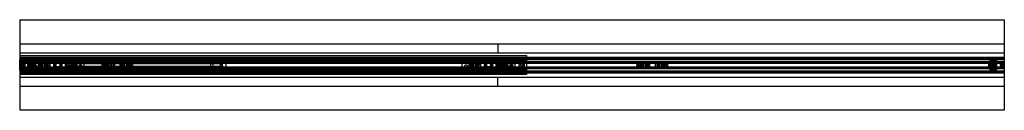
# Model space of a CAD drawing. Header units: millimetres. Extents: x 0 to 2050, y -94 to 94.
import ezdxf

# ---------------------------------------------------------------- set-up
doc = ezdxf.new("R2010")
doc.units = ezdxf.units.MM
doc.header["$LTSCALE"] = 10
doc.linetypes.add('ALLCAD_Strich', pattern=[0.2, 0.15, -0.05])
doc.layers.add('BESCH_KONT_sich_schn_grun_2d', color=10, linetype='Continuous')

msp = doc.modelspace()

# ---------------------------------------------------------------- linework, layer by layer
at = {"layer": 'BESCH_KONT_sich_schn_grun_2d', "linetype": 'ALLCAD_Strich'}
for p, q in [((0, 94), (2050, 94)), ((0, 94), (0, -94)), ((2050, 94), (2050, -94)), ((0, 44), (2050, 44)), ((995, 44), (995, 25)), ((0, 25), (2050, 25)), ((0, 11), (-0.5, 11)), ((-0.5, -11), (-0.5, 11)), ((0, 20), (1055, 20)), ((0, 16.5), (2050, 16.5)), ((0, 14), (2050, 14)), ((0, 12.4), (2050, 12.4)), ((0, 11), (1055, 11)), ((0, 10), (16, 10)), ((0, 10), (0, 10)), ((0, 10), (0, 10)), ((0, 10), (0, 10)), ((0, 10), (0, 10)), ((0, 10), (0, 10)), ((0, 10), (0, 10)), ((0, 10), (0, 10)), ((0, 10), (0, 10)), ((0, 10), (0, 10)), ((0, 10), (16, 10)), ((0, 10), (0, 10)), ((0, 10), (0, 10)), ((0, 10), (0, 10)), ((0, 10), (0, 10)), ((0, 10), (0, 10)), ((0, 10), (0, 10)), ((0, 10), (0, 10)), ((0, 10), (0, 10)), ((0, 10), (0, 10)), ((0, 10), (0, 10)), ((0, 10), (0, 10)), ((0, 10), (0, 10)), ((0, 10), (0, 10)), ((0, 10), (0, 10)), ((0, 10), (0, 10)), ((0, 10), (0, 10)), ((0, 10), (0, 10)), ((0, 10), (0, 10)), ((0, 10), (0, 10)), ((0, 10), (0, 10)), ((0, 10), (0, 10)), ((0, 9), (24, 9)), ((10, 9), (0, 9)), ((10, 7.5), (0, 7.5)), ((2050, 7), (0, 7)), ((0, 6), (172, 6)), ((0, 5.5), (0, 5.5)), ((0, 5.5), (0, 5.5)), ((0, 5.5), (0, 5.5)), ((0, 5.5), (0, 5.5)), ((0, 5.5), (0, 5.5)), ((0, 5.5), (0, 5.5)), ((0, 5.5), (0, 5.5)), ((0, 5.5), (0, 5.5)), ((0, 5.5), (0, 5.5)), ((0, 5.5), (2050, 5.5)), ((0, 5.5), (0, 5.5)), ((0, 5.5), (0, 5.5)), ((0, 5.5), (0, 5.5)), ((0, 5.5), (0, 5.5)), ((0, 5.5), (0, 5.5)), ((0, 5.5), (0, 5.5)), ((0, 5.5), (0, 5.5)), ((0, 5.5), (0, 5.5)), ((0, 5.5), (0, 5.5)), ((0, 5.5), (0, 5.5)), ((0, 5.5), (0, 5.5)), ((0, 5.5), (0, 5.5)), ((0, 5.5), (0, 5.5)), ((0, 5.5), (0, 5.5)), ((0, 5.5), (0, 5.5)), ((0, 5.5), (0, 5.5)), ((0, 5.5), (0, 5.5)), ((0, 5.5), (0, 5.5)), ((0, 5.5), (0, 5.5)), ((0, 5.5), (0, 5.5)), ((0, 5.5), (0, 5.5)), ((0, 4.5), (2050, 4.5)), ((0, 4), (2050, 4)), ((28.9, 5.7), (1, 5.7)), ((10, 9), (10, -9)), ((10, 7.5), (10, 7.5)), ((10, 7.5), (10, 7.5)), ((10, 7.5), (10, 7.5)), ((10, 7.5), (10, 7.5)), ((10, 7.5), (10, 7.5)), ((10, 7.5), (10, 7.5)), ((10, 7.5), (10, 7.5)), ((10, 7.5), (10, 7.5)), ((10, 7.5), (10, 7.5)), ((10, 7.5), (10, 7.5)), ((10, 7.5), (10, 7.5)), ((10, 7.5), (10, 7.5)), ((10, 7.5), (10, 7.5)), ((10, 7.5), (10, 7.5)), ((10, 7.5), (10, 7.5)), ((10, 7.5), (10, 7.5)), ((10, 7.5), (10, 7.5)), ((10, 7.5), (10, 7.5)), ((10, 7.5), (10, 7.5)), ((10, 7.5), (10, 7.5)), ((10, 7.5), (10, 7.5)), ((10, 7.5), (10, 7.5)), ((10, 7.5), (10, 7.5)), ((16, 5.5), (16, 10)), ((16, 10), (16.4, 10)), ((16.4, 10), (18.6, 8)), ((18.6, 8), (16.4, 10)), ((30, 10), (16.4, 10)), ((27.5, 8), (18.6, 8)), ((18.6, 8), (18.6, 5.5)), ((18.6, 8), (27.5, 8)), ((20.3, 5.5), (20.3, 10)), ((21.3, 5.5), (21.3, 10)), ((22.8, 5.5), (22.8, 10)), ((23.3, 5.5), (23.3, 10)), ((59.5, 9), (24, 9)), ((24, 4.2), (24, 9)), ((27.5, 4.2), (24, 4.2)), ((24, 4.2), (24, -4.2)), ((25.5, -4.2), (25.5, 4.2)), ((27, 5.5), (27, 10)), ((27.5, 8), (27.5, 10)), ((27.5, 8), (27.5, 3)), ((27.5, 3), (30, 3)), ((27.5, 3), (27.5, -3)), ((27.5, 1.8), (30, 1.8)), ((29, 3), (29, -3)), ((30, 3), (29, 3)), ((30, 4.8), (29.9, 4.8)), ((30, 10), (1055, 10)), ((30, 10), (1055, 10)), ((32, 6.3), (30, 10)), ((30, 4.8), (30, 5.8)), ((30, 5.8), (32, 5.8)), ((32, 5.7), (30, 5.7)), ((32, 5.4), (30, 5.4)), ((30, 4.8), (32, 4.8)), ((30, -4.8), (30, 4.8)), ((30, 2.9), (32, 2.9)), ((32, 2.2), (30, 2.2)), ((30, 0), (30, 0)), ((30, 0), (30, 0)), ((30, 0), (30, 0)), ((30, 0), (30, 0)), ((30, 0), (30, 0)), ((30, 0), (30, 0)), ((30, 0), (30, 0)), ((30, 0), (30, 0)), ((30, 0), (30, 0)), ((30, 0), (30, 0)), ((32, 5.8), (32, 6.3)), ((32, 5.7), (32, 4.8)), ((32, 4.8), (32, -4.8)), ((38.5, 10.5), (46.3, 10.5)), ((38.5, 10.5), (38.5, 10.5)), ((38.5, -10.5), (38.5, 10.5)), ((38.5, 10.5), (38.5, 10.5)), ((38.5, -10.5), (38.5, 10.5)), ((39.2, -10.5), (39.2, 10.5)), ((39.8, -10.5), (39.8, 10.5)), ((41.4, -10.5), (41.4, 10.5)), ((43.4, -10.5), (43.4, 10.5)), ((45, 10.5), (45, 10.5)), ((45, 10.5), (45, 10.5)), ((45, 10.5), (45, 10.5)), ((45, 10.5), (45, 10.5)), ((45, 10.5), (45, 10.5)), ((45, 10.5), (45, 10.5)), ((45, 10.5), (45, 10.5)), ((45, 10.5), (45, 10.5)), ((45, 10.5), (45, 10.5)), ((45, -10.5), (45, 10.5)), ((45, 10.5), (45, 10.5)), ((45, 10.5), (45, 10.5)), ((45, 10.5), (45, 10.5)), ((45, 10.5), (45, 10.5)), ((45, 10.5), (45, 10.5)), ((45, 10.5), (45, 10.5)), ((45, 10.5), (45, 10.5)), ((45, 10.5), (45, 10.5)), ((45, 10.5), (45, 10.5)), ((45, 10.5), (45, 10.5)), ((45, 10.5), (45, 10.5)), ((45, 10.5), (45, 10.5)), ((45, 10.5), (45, 10.5)), ((45, 10.5), (45, 10.5)), ((45, 10.5), (45, 10.5)), ((45, 10.5), (45, 10.5)), ((45, 10.5), (45, 10.5)), ((45, 10.5), (45, 10.5)), ((45, 10.5), (45, 10.5)), ((45, 10.5), (45, 10.5)), ((45, 10.5), (45, 10.5)), ((45, 10.5), (45, 10.5)), ((45, 10.5), (45, 10.5)), ((45, 10.5), (45, 10.5)), ((45, 10.5), (45, 10.5)), ((45, 10.5), (45, 10.5)), ((45, 10.5), (45, 10.5)), ((45, 10.5), (45, 10.5)), ((45, 10.5), (45, 10.5)), ((46, 3.7), (46.3, 3.7)), ((46.3, 10.5), (46.3, 4.5)), ((46.3, 4.5), (46.3, -4.5)), ((46.3, -3.8), (46.3, 3.7)), ((48.2, -4.5), (48.2, 4.5)), ((50.4, 11.7), (48.8, 5.7)), ((71.2, 5.7), (48.8, 5.7)), ((49.1, -9), (59.5, 9)), ((50.4, 11.7), (60, 11.7)), ((51.6, -4.5), (51.6, 4.5)), ((51.7, -9), (62.1, 9)), ((52, -9), (62.4, 9)), ((54.6, -4.5), (54.6, 4.5)), ((54.7, -9), (65.1, 9)), ((55, 12), (65, 12)), ((55, 12), (55, 11.7)), ((55.1, -4.5), (55.1, 4.5)), ((56, 5.5), (56, 4.5)), ((57.3, -4.5), (57.3, 4.5)), ((57.5, 5.7), (57.5, 11.7)), ((57.5, 5.5), (57.5, 4.5)), ((57.5, -4.5), (57.5, 4.5)), ((58, 12), (58, -12)), ((62.4, 9), (59.5, 9)), ((60, 11.7), (69.6, 11.7)), ((62, 12), (62, -12)), ((95.6, 9), (62.4, 9)), ((62.5, 5.7), (62.5, 11.7)), ((62.5, 5.5), (62.5, 4.5)), ((62.5, -4.5), (62.5, 4.5)), ((63, -4.5), (63, 4.5)), ((64, 5.5), (64, 4.5)), ((65, 12), (65, 11.7)), ((69.6, 11.7), (71.2, 5.7)), ((75.5, 6.1), (72, 0)), ((72, 0), (75.5, -6.1)), ((82.5, 6.1), (75.5, 6.1)), ((86, 0), (82.5, 6.1)), ((82.5, -6.1), (86, 0)), ((88.4, 11.7), (86.8, 5.7)), ((109.2, 5.7), (86.8, 5.7)), ((88.4, 11.7), (98, 11.7)), ((103.3, -9), (92.9, 9)), ((93, 12), (103, 12)), ((93, 12), (93, 11.7)), ((94, 4.5), (94, 5.5)), ((94.8, -4.5), (94.8, 4.5)), ((95.5, 5.7), (95.5, 11.7)), ((95.5, 4.5), (95.5, 5.5)), ((95.5, -4.5), (95.5, 4.5)), ((98.5, 9), (95.6, 9)), ((106, -9), (95.6, 9)), ((106.3, -9), (95.9, 9)), ((96, 12), (96, -12)), ((98, 11.7), (107.6, 11.7)), ((134, 9), (98.5, 9)), ((103.7, 0), (98.5, 9)), ((100, 12), (100, -12)), ((100.5, 5.7), (100.5, 11.7)), ((100.5, 4.5), (100.5, 5.5)), ((100.5, -4.5), (100.5, 4.5)), ((100.6, -4.5), (100.6, 4.5)), ((102, 4.5), (102, 5.5)), ((103, 12), (103, 11.7)), ((103.7, 0), (103.7, 0)), ((103.7, 0), (103.7, 0)), ((103.7, 0), (103.7, 0)), ((103.7, 0), (103.7, 0)), ((103.7, 0), (103.7, 0)), ((103.7, 0), (103.7, 0)), ((103.7, 0), (103.7, 0)), ((103.7, 0), (103.7, 0)), ((103.7, 0), (103.7, 0)), ((103.7, 0), (103.7, 0)), ((103.7, 0), (103.7, 0)), ((103.7, 0), (103.7, 0)), ((103.7, 0), (103.7, 0)), ((103.7, 0), (103.7, 0)), ((103.7, 0), (103.7, 0)), ((103.7, 0), (103.7, 0)), ((103.7, 0), (103.7, 0)), ((103.7, 0), (103.7, 0)), ((103.7, 0), (103.7, 0)), ((106.5, -4.5), (106.5, 4.5)), ((107.6, 11.7), (109.2, 5.7)), ((109.5, 2), (119, 2)), ((109.9, 2), (109.9, 4.5)), ((111, 10.5), (115.6, 10.5)), ((111, 10.5), (111, 4.5)), ((111, 7.6), (408, 7.6)), ((111, 5.4), (409.1, 5.4)), ((111, 4.5), (111, -4.5)), ((111, 3.3), (419.5, 3.3)), ((113, -10.5), (113, 10.5)), ((113, 10.5), (113, 4.5)), ((115.6, 10.5), (116.6, 10.5)), ((115.6, 10.5), (115.6, 4.5)), ((116.5, 2), (116.5, 4.5)), ((116.6, 10.5), (120.8, 10.5)), ((116.6, 4.5), (116.6, 10.5)), ((117, -10.5), (117, 10.5)), ((117, 10.5), (117, 4.5)), ((117.5, 11.5), (120.5, 11.5)), ((117.5, 11.5), (117.5, 4.5)), ((119, 4.5), (119, 2)), ((120.5, 2), (119, 2)), ((120.5, 11.5), (120.5, 4.5)), ((120.5, 4.5), (120.5, 2)), ((120.8, 10.5), (120.8, 4.5)), ((120.8, 10.5), (125.9, 10.5)), ((121.5, 4.5), (121.5, 10.5)), ((125.9, 10.5), (388.1, 10.5)), ((125.9, 10.5), (125.9, 4.5)), ((134, 9), (921, 9)), ((134, -9), (134, 9)), ((170, 4), (170, 2.1)), ((170.6, 1.6), (173.1, 2.2)), ((234, 6), (172, 6)), ((173.5, 1.9), (173.5, -1.9)), ((174, -2), (174, 2)), ((180, -4.5), (180, 4.5)), ((181, -4.5), (181, 4.5)), ((182.2, -4.5), (182.2, 4.5)), ((183.2, -4.5), (183.2, 4.5)), ((183.8, -4.5), (183.8, 4.5)), ((183.8, -4.5), (183.8, 4.5)), ((184.4, -4.5), (184.4, 4.5)), ((188, -4.5), (188, 4.5)), ((188, 0), (188, 4.5)), ((188, 4.5), (188, -4.5)), ((188, 0), (188, 0)), ((188, 0), (188, 0)), ((188, 0), (188, 0)), ((188, 0), (188, 0)), ((188, 0), (188, 0)), ((188, 0), (188, 0)), ((188, 0), (188, 0)), ((188, 0), (188, 0)), ((188, 0), (188, 0)), ((188, 0), (188, 0)), ((188, 0), (188, 0)), ((188, 0), (188, 0)), ((188, 0), (188, 0)), ((188, 0), (188, 0)), ((188, 0), (188, 0)), ((188, 0), (188, 0)), ((188, 0), (188, 0)), ((188, 0), (188, 0)), ((189, -4.5), (189, 4.5)), ((191.6, -4.5), (191.6, 4.5)), ((192.3, -4.5), (192.3, 4.5)), ((195.7, -4.5), (195.7, 4.5)), ((196.6, 4.5), (196.6, -4.5)), ((196.8, -4.5), (196.8, 4.5)), ((196.8, -4.5), (196.8, 4.5)), ((197.3, -4.5), (197.3, 4.5)), ((208.7, -4.5), (208.7, 4.5)), ((209.2, -4.5), (209.2, 4.5)), ((209.2, -4.5), (209.2, 4.5)), ((209.4, -4.5), (209.4, 4.5)), ((210.3, 4.5), (210.3, -4.5)), ((213.7, -4.5), (213.7, 4.5)), ((214.4, -4.5), (214.4, 4.5)), ((217, -4.5), (217, 4.5)), ((218, -4.5), (218, 4.5)), ((218, -4.5), (218, 4.5)), ((218, -4.5), (218, 4.5)), ((221.6, -4.5), (221.6, 4.5)), ((222.2, 4.5), (222.2, -4.5)), ((222.2, -4.5), (222.2, 4.5)), ((222.8, -4.5), (222.8, 4.5)), ((223.8, -4.5), (223.8, 4.5)), ((225, -4.5), (225, 4.5)), ((226, -4.5), (226, 4.5)), ((232, -2), (232, 2)), ((232.5, -1.9), (232.5, 1.9)), ((232.9, 2.2), (235.4, 1.6)), ((234, 6), (1286, 6)), ((236, 2.1), (236, 4)), ((388.1, 10.5), (402, 10.5)), ((388.1, 4.5), (388.1, 10.5)), ((397, 4.5), (397, -4.5)), ((402, 10.5), (405.5, 10.5)), ((402, 10.5), (402, -10.5)), ((405.5, 10.5), (408, 10.5)), ((405.5, 4), (405.5, 10.5)), ((409.4, 11.7), (407.8, 5.7)), ((430.2, 5.7), (407.8, 5.7)), ((408, 10.5), (408, 7.6)), ((409.4, 11.7), (419, 11.7)), ((414, 12), (424, 12)), ((414, 12), (414, 11.7)), ((415, 4), (415, 5.5)), ((416.5, 5.7), (416.5, 11.7)), ((416.5, 4), (416.5, 5.5)), ((417, 12), (417, -12)), ((417, 4), (417, -4)), ((419, 11.7), (428.6, 11.7)), ((419.5, -4), (419.5, 4)), ((421, 12), (421, -12)), ((421, 4), (421, -4)), ((421.5, 5.7), (421.5, 11.7)), ((421.5, 4), (421.5, 5.5)), ((423, 4), (423, 5.5)), ((424, 12), (424, 11.7)), ((428.6, 11.7), (430.2, 5.7)), ((428.6, 4), (428.6, -4)), ((956.5, 9), (921, 9)), ((921, -9), (921, 9)), ((935.5, 10.5), (943.3, 10.5)), ((935.5, 10.5), (935.5, 10.5)), ((935.5, -10.5), (935.5, 10.5)), ((935.5, 10.5), (935.5, 10.5)), ((935.5, -10.5), (935.5, 10.5)), ((936.2, -10.5), (936.2, 10.5)), ((936.8, -10.5), (936.8, 10.5)), ((938.4, -10.5), (938.4, 10.5)), ((940.4, -10.5), (940.4, 10.5)), ((942, -10.5), (942, 10.5)), ((943, 3.7), (943.3, 3.7)), ((943.3, 10.5), (943.3, 4.5)), ((943.3, 4.5), (943.3, -4.5)), ((943.3, -3.8), (943.3, 3.7)), ((945.2, -4.5), (945.2, 4.5)), ((947.4, 11.7), (945.8, 5.7)), ((968.2, 5.7), (945.8, 5.7)), ((946.1, -9), (956.5, 9)), ((947.4, 11.7), (957, 11.7)), ((948.6, -4.5), (948.6, 4.5)), ((948.7, -9), (959.1, 9)), ((949, -9), (959.4, 9)), ((951.6, -4.5), (951.6, 4.5)), ((951.7, -9), (962.1, 9)), ((952, 12), (962, 12)), ((952, 12), (952, 11.7)), ((952.1, -4.5), (952.1, 4.5)), ((953, 5.5), (953, 4.5)), ((954.3, -4.5), (954.3, 4.5)), ((954.5, 5.7), (954.5, 11.7)), ((954.5, 5.5), (954.5, 4.5)), ((954.5, -4.5), (954.5, 4.5)), ((955, 12), (955, -12)), ((959.4, 9), (956.5, 9)), ((957, 11.7), (966.6, 11.7)), ((959, 12), (959, -12)), ((992.6, 9), (959.4, 9)), ((959.5, 5.7), (959.5, 11.7)), ((959.5, 5.5), (959.5, 4.5)), ((959.5, -4.5), (959.5, 4.5)), ((960, -4.5), (960, 4.5)), ((961, 5.5), (961, 4.5)), ((962, 12), (962, 11.7)), ((966.6, 11.7), (968.2, 5.7)), ((972.5, 6.1), (969, 0)), ((969, 0), (972.5, -6.1)), ((979.5, 6.1), (972.5, 6.1)), ((983, 0), (979.5, 6.1)), ((979.5, -6.1), (983, 0)), ((985.4, 11.7), (983.8, 5.7)), ((1006.2, 5.7), (983.8, 5.7)), ((985.4, 11.7), (995, 11.7)), ((1000.3, -9), (989.9, 9)), ((990, 12), (1000, 12)), ((990, 12), (990, 11.7)), ((991, 4.5), (991, 5.5)), ((991.8, -4.5), (991.8, 4.5)), ((992.5, 5.7), (992.5, 11.7)), ((992.5, 4.5), (992.5, 5.5)), ((992.5, -4.5), (992.5, 4.5)), ((995.5, 9), (992.6, 9)), ((1003, -9), (992.6, 9)), ((1003.3, -9), (992.9, 9)), ((993, 12), (993, -12)), ((995, 11.7), (1004.6, 11.7)), ((1031, 9), (995.5, 9)), ((1000.7, 0), (995.5, 9)), ((997, 12), (997, -12)), ((997.5, 5.7), (997.5, 11.7)), ((997.5, 4.5), (997.5, 5.5)), ((997.5, -4.5), (997.5, 4.5)), ((997.6, -4.5), (997.6, 4.5)), ((999, 9), (999, 5.5)), ((999, 4.5), (999, 5.5)), ((999, 4.5), (999, -4.5)), ((1000, 12), (1000, 11.7)), ((1000.7, 0), (1000.7, 0)), ((1000.7, 0), (1000.7, 0)), ((1000.7, 0), (1000.7, 0)), ((1000.7, 0), (1000.7, 0)), ((1000.7, 0), (1000.7, 0)), ((1000.7, 0), (1000.7, 0)), ((1000.7, 0), (1000.7, 0)), ((1000.7, 0), (1000.7, 0)), ((1000.7, 0), (1000.7, 0)), ((1000.7, 0), (1000.7, 0)), ((1000.7, 0), (1000.7, 0)), ((1000.7, 0), (1000.7, 0)), ((1000.7, 0), (1000.7, 0)), ((1000.7, 0), (1000.7, 0)), ((1000.7, 0), (1000.7, 0)), ((1000.7, 0), (1000.7, 0)), ((1000.7, 0), (1000.7, 0)), ((1000.7, 0), (1000.7, 0)), ((1000.7, 0), (1000.7, 0)), ((1002, -3), (1002, 3)), ((1003.5, -4.5), (1003.5, 4.5)), ((1004.6, 11.7), (1006.2, 5.7)), ((1006.5, 2), (1016, 2)), ((1006.9, 2), (1006.9, 4.5)), ((1007, 3), (1007, -3)), ((1010, 4.5), (1010, 2)), ((1010, 0), (1010, 0)), ((1010, 0), (1010, 0)), ((1010, 0), (1010, 0)), ((1010, 0), (1010, 0)), ((1010, 0), (1010, 0)), ((1010, 0), (1010, 0)), ((1010, 0), (1010, 0)), ((1010, 0), (1010, 0)), ((1010, 0), (1010, 0)), ((1010, 0), (1010, 0)), ((1010, 0), (1010, 0)), ((1010, 0), (1010, 0)), ((1010, 0), (1010, 0)), ((1010, 0), (1010, 0)), ((1010, 0), (1010, 0)), ((1013.5, 2), (1013.5, 4.5)), ((1014, 4.5), (1014, 2)), ((1014.5, 11.5), (1017.5, 11.5)), ((1014.5, 11.5), (1014.5, 4.5)), ((1016, 4.5), (1016, 2)), ((1017.5, 2), (1016, 2)), ((1017.5, 11.5), (1017.5, 4.5)), ((1017.5, 4.5), (1017.5, 2)), ((1031, 9), (1055, 9)), ((1031, -9), (1031, 9)), ((1051, -9), (1051, 9)), ((1055, 20), (1055, -20)), ((1284, 4), (1284, 2.1)), ((1284.6, 1.6), (1287.1, 2.2)), ((1348, 6), (1286, 6)), ((1287.5, 1.9), (1287.5, -1.9)), ((1288, 2), (1288, -2)), ((1294, 4.5), (1294, -4.5)), ((1295, 4.5), (1295, -4.5)), ((1296.2, 4.5), (1296.2, -4.5)), ((1297.2, 4.5), (1297.2, -4.5)), ((1297.8, -4.5), (1297.8, 4.5)), ((1297.8, 4.5), (1297.8, -4.5)), ((1298.4, 4.5), (1298.4, -4.5)), ((1302, 4.5), (1302, -4.5)), ((1302, 4.5), (1302, -4.5)), ((1302, 4.5), (1302, -4.5)), ((1303, 4.5), (1303, -4.5)), ((1305.6, 4.5), (1305.6, -4.5)), ((1306.3, 4.5), (1306.3, -4.5)), ((1309.7, -4.5), (1309.7, 4.5)), ((1310.6, 4.5), (1310.6, -4.5)), ((1310.8, 4.5), (1310.8, -4.5)), ((1310.8, 4.5), (1310.8, -4.5)), ((1311.3, 4.5), (1311.3, -4.5)), ((1322.7, 4.5), (1322.7, -4.5)), ((1323.2, 4.5), (1323.2, -4.5)), ((1323.2, 4.5), (1323.2, -4.5)), ((1323.4, -4.5), (1323.4, 4.5)), ((1324.3, 4.5), (1324.3, -4.5)), ((1327.7, 4.5), (1327.7, -4.5)), ((1328.4, 4.5), (1328.4, -4.5)), ((1331, 4.5), (1331, -4.5)), ((1332, 4.5), (1332, 0)), ((1332, 4.5), (1332, -4.5)), ((1332, -4.5), (1332, 4.5)), ((1332, 0), (1332, 0)), ((1332, 0), (1332, 0)), ((1332, 0), (1332, 0)), ((1332, 0), (1332, 0)), ((1332, 0), (1332, 0)), ((1332, 0), (1332, 0)), ((1332, 0), (1332, 0)), ((1332, 0), (1332, 0)), ((1332, 0), (1332, 0)), ((1332, 0), (1332, 0)), ((1332, 0), (1332, 0)), ((1332, 0), (1332, 0)), ((1332, 0), (1332, 0)), ((1332, 0), (1332, 0)), ((1332, 0), (1332, 0)), ((1332, 0), (1332, 0)), ((1332, 0), (1332, 0)), ((1332, 0), (1332, 0)), ((1332, 0), (1332, 0)), ((1335.6, 4.5), (1335.6, -4.5)), ((1336.2, 4.5), (1336.2, -4.5)), ((1336.2, 4.5), (1336.2, -4.5)), ((1336.8, 4.5), (1336.8, -4.5)), ((1337.8, 4.5), (1337.8, -4.5)), ((1339, 4.5), (1339, -4.5)), ((1340, 4.5), (1340, -4.5)), ((1346, 2), (1346, -2)), ((1346.5, -1.9), (1346.5, 1.9)), ((1346.9, 2.2), (1349.4, 1.6)), ((1348, 6), (2050, 6)), ((1350, 2.1), (1350, 4)), ((2018, 6.3), (2020, 10)), ((2018, 5.8), (2018, 6.3)), ((2018, 5.8), (2020, 5.8)), ((2018, 4.8), (2018, 5.7)), ((2020, 5.7), (2018, 5.7)), ((2020, 5.4), (2018, 5.4)), ((2018, 4.8), (2020, 4.8)), ((2018, -4.8), (2018, 4.8)), ((2018, 2.9), (2020, 2.9)), ((2020, 2.2), (2018, 2.2)), ((2020, 10), (2033.6, 10)), ((2020, 5.8), (2020, 4.8)), ((2020, 4.8), (2020, -4.8)), ((2020.1, 4.8), (2020, 4.8)), ((2022.5, 3), (2020, 3)), ((2020, 3), (2021, 3)), ((2022.5, 1.8), (2020, 1.8)), ((2020, 0), (2020, 0)), ((2020, 0), (2020, 0)), ((2020, 0), (2020, 0)), ((2020, 0), (2020, 0)), ((2020, 0), (2020, 0)), ((2020, 0), (2020, 0)), ((2020, 0), (2020, 0)), ((2020, 0), (2020, 0)), ((2020, 0), (2020, 0)), ((2020, 0), (2020, 0)), ((2020, 0), (2020, 0)), ((2020, 0), (2020, 0)), ((2020, 0), (2020, 0)), ((2020, 0), (2020, 0)), ((2020, 0), (2020, 0)), ((2020, 0), (2020, 0)), ((2020, 0), (2020, 0)), ((2020, 0), (2020, 0)), ((2020, 0), (2020, 0)), ((2020, 0), (2020, 0)), ((2020, 0), (2020, 0)), ((2020, 0), (2020, 0)), ((2021, -3), (2021, 3)), ((2049, 5.7), (2021.1, 5.7)), ((2022.5, 10), (2022.5, 8)), ((2022.5, 3), (2022.5, 8)), ((2022.5, 8), (2031.4, 8)), ((2031.4, 8), (2022.5, 8)), ((2026, 4.2), (2022.5, 4.2)), ((2022.5, -3), (2022.5, 3)), ((2023, 10), (2023, 5.5)), ((2024.5, 4.2), (2024.5, -4.2)), ((2026, -4.2), (2026, 4.2)), ((2026.7, 10), (2026.7, 5.5)), ((2027.2, 10), (2027.2, 5.5)), ((2028.7, 10), (2028.7, 5.5)), ((2029.7, 10), (2029.7, 5.5)), ((2031.4, 8), (2033.6, 10)), ((2033.6, 10), (2031.4, 8)), ((2031.4, 5.5), (2031.4, 8)), ((2033.6, 10), (2034, 10)), ((2034, 10), (2034, 5.5)), ((0, -11), (-0.5, -11)), ((0, -4), (2050, -4)), ((0, -4.5), (2050, -4.5)), ((0, -5.5), (2050, -5.5)), ((0, -6), (172, -6)), ((0, -7), (2050, -7)), ((10, -7.5), (0, -7.5)), ((0, -9), (24, -9)), ((10, -9), (0, -9)), ((0, -10), (16, -10)), ((0, -10), (16, -10)), ((0, -11), (1055, -11)), ((0, -12.4), (2050, -12.4)), ((0, -14), (2050, -14)), ((0, -16.5), (2050, -16.5)), ((1055, -20), (0, -20)), ((1, -5.8), (28.9, -5.8)), ((16, -10), (16, -5.5)), ((16.4, -10), (16, -10)), ((18.6, -8), (16.4, -10)), ((16.4, -10), (18.6, -8)), ((30, -10), (16.4, -10)), ((18.6, -5.5), (18.6, -8)), ((27.5, -8), (18.6, -8)), ((18.6, -8), (27.5, -8)), ((20.3, -10), (20.3, -5.5)), ((21.3, -10), (21.3, -5.5)), ((22.8, -10), (22.8, -5.5)), ((23.3, -10), (23.3, -5.5)), ((24, -4.2), (27.5, -4.2)), ((24, -9), (24, -4.2)), ((49.1, -9), (24, -9)), ((27, -10), (27, -5.5)), ((27.5, -1.8), (30, -1.8)), ((27.5, -3), (30, -3)), ((27.5, -3), (27.5, -8)), ((27.5, -10), (27.5, -8)), ((30, -3), (29, -3)), ((29.9, -4.8), (30, -4.8)), ((30, 0), (30, 0)), ((30, 0), (30, 0)), ((30, 0), (30, 0)), ((30, 0), (30, 0)), ((30, 0), (30, 0)), ((30, 0), (30, 0)), ((30, 0), (30, 0)), ((30, 0), (30, 0)), ((30, 0), (30, 0)), ((30, 0), (30, 0)), ((30, 0), (30, 0)), ((30, 0), (30, 0)), ((30, 0), (30, 0)), ((30, 0), (30, 0)), ((30, 0), (30, 0)), ((30, 0), (30, 0)), ((30, 0), (30, 0)), ((30, 0), (30, 0)), ((30, 0), (30, 0)), ((30, 0), (30, 0)), ((30, 0), (30, 0)), ((30, -2.2), (32, -2.2)), ((32, -2.9), (30, -2.9)), ((30, -5.9), (30, -4.8)), ((32, -4.8), (30, -4.8)), ((30, -5.4), (32, -5.4)), ((30, -5.8), (32, -5.8)), ((32, -5.9), (30, -5.9)), ((32, -6.4), (30, -10)), ((30, -10), (1055, -10)), ((30, -10), (1055, -10)), ((32, -4.8), (32, -5.8)), ((32, -5.9), (32, -6.4)), ((46.3, -10.5), (38.5, -10.5)), ((38.5, -10.5), (38.5, -10.5)), ((38.5, -10.5), (38.5, -10.5)), ((46.3, -3.8), (46, -3.8)), ((46.3, -4.5), (46.3, -10.5)), ((71.2, -5.8), (48.8, -5.8)), ((50.4, -11.8), (48.8, -5.8)), ((52, -9), (49.1, -9)), ((50.4, -11.8), (60, -11.8)), ((106, -9), (52, -9)), ((55, -11.8), (55, -12)), ((55, -12), (65, -12)), ((56, -4.5), (56, -5.5)), ((57.5, -4.5), (57.5, -5.5)), ((57.5, -11.8), (57.5, -5.8)), ((60, -11.8), (69.6, -11.8)), ((62.5, -4.5), (62.5, -5.5)), ((62.5, -11.8), (62.5, -5.8)), ((64, -4.5), (64, -5.5)), ((65, -11.8), (65, -12)), ((69.6, -11.8), (71.2, -5.8)), ((75.5, -6.1), (82.5, -6.1)), ((109.2, -5.8), (86.8, -5.8)), ((88.4, -11.8), (86.8, -5.8)), ((88.4, -11.8), (98, -11.8)), ((93, -11.8), (93, -12)), ((93, -12), (103, -12)), ((94, -5.5), (94, -4.5)), ((95.5, -5.5), (95.5, -4.5)), ((95.5, -11.8), (95.5, -5.8)), ((98, -11.8), (107.6, -11.8)), ((100.5, -5.5), (100.5, -4.5)), ((100.5, -11.8), (100.5, -5.8)), ((102, -5.5), (102, -4.5)), ((103, -11.8), (103, -12)), ((103.7, 0), (103.7, 0)), ((103.7, 0), (103.7, 0)), ((103.7, 0), (103.7, 0)), ((103.7, 0), (103.7, 0)), ((103.7, 0), (103.7, 0)), ((103.7, 0), (103.7, 0)), ((103.7, 0), (103.7, 0)), ((103.7, 0), (103.7, 0)), ((108.9, -9), (103.7, 0)), ((108.9, -9), (106, -9)), ((107.6, -11.8), (109.2, -5.8)), ((134, -9), (108.9, -9)), ((119, -2), (109.5, -2)), ((109.9, -4.5), (109.9, -2)), ((419.5, -3.3), (111, -3.3)), ((111, -4.5), (111, -10.5)), ((111, -5.4), (409.1, -5.4)), ((111, -7.6), (408, -7.6)), ((115.6, -10.5), (111, -10.5)), ((113, -4.5), (113, -10.5)), ((115.6, -4.5), (115.6, -10.5)), ((116.6, -10.5), (115.6, -10.5)), ((116.5, -4.5), (116.5, -2)), ((116.6, -10.5), (116.6, -4.5)), ((120.8, -10.5), (116.6, -10.5)), ((117, -4.5), (117, -10.5)), ((117.5, -4.5), (117.5, -11.5)), ((117.5, -11.5), (120.5, -11.5)), ((119, -2), (120.5, -2)), ((119, -2), (119, -4.5)), ((120.5, -2), (120.5, -4.5)), ((120.5, -4.5), (120.5, -11.5)), ((120.8, -4.5), (120.8, -10.5)), ((125.9, -10.5), (120.8, -10.5)), ((121.5, -10.5), (121.5, -4.5)), ((125.9, -4.5), (125.9, -10.5)), ((125.9, -10.5), (388.1, -10.5)), ((134, -9), (921, -9)), ((170, -2.1), (170, -4)), ((173.1, -2.2), (170.6, -1.6)), ((172, -6), (234, -6)), ((188, 0), (188, 0)), ((188, 0), (188, 0)), ((188, 0), (188, 0)), ((188, 0), (188, 0)), ((188, 0), (188, 0)), ((188, -4.5), (188, 0)), ((188, 0), (188, 0)), ((188, 0), (188, 0)), ((188, 0), (188, 0)), ((188, 0), (188, 0)), ((188, 0), (188, 0)), ((188, 0), (188, 0)), ((188, 0), (188, 0)), ((188, 0), (188, 0)), ((188, 0), (188, 0)), ((188, 0), (188, 0)), ((188, 0), (188, 0)), ((188, 0), (188, 0)), ((235.4, -1.6), (232.9, -2.2)), ((234, -6), (1286, -6)), ((236, -4), (236, -2.1)), ((388.1, -10.5), (388.1, -4.5)), ((402, -10.5), (388.1, -10.5)), ((405.5, -10.5), (402, -10.5)), ((405.5, -10.5), (405.5, -4)), ((408, -10.5), (405.5, -10.5)), ((430.2, -5.8), (407.8, -5.8)), ((409.4, -11.8), (407.8, -5.8)), ((408, -7.6), (408, -10.5)), ((409.4, -11.8), (419, -11.8)), ((414, -11.8), (414, -12)), ((414, -12), (424, -12)), ((415, -5.5), (415, -4)), ((416.5, -5.5), (416.5, -4)), ((416.5, -11.8), (416.5, -5.8)), ((419, -11.8), (428.6, -11.8)), ((421.5, -5.5), (421.5, -4)), ((421.5, -11.8), (421.5, -5.8)), ((423, -5.5), (423, -4)), ((424, -11.8), (424, -12)), ((428.6, -11.8), (430.2, -5.8)), ((946.1, -9), (921, -9)), ((943.3, -10.5), (935.5, -10.5)), ((935.5, -10.5), (935.5, -10.5)), ((935.5, -10.5), (935.5, -10.5)), ((942, -10.5), (942, -10.5)), ((942, -10.5), (942, -10.5)), ((942, -10.5), (942, -10.5)), ((942, -10.5), (942, -10.5)), ((942, -10.5), (942, -10.5)), ((942, -10.5), (942, -10.5)), ((942, -10.5), (942, -10.5)), ((942, -10.5), (942, -10.5)), ((942, -10.5), (942, -10.5)), ((942, -10.5), (942, -10.5)), ((942, -10.5), (942, -10.5)), ((942, -10.5), (942, -10.5)), ((942, -10.5), (942, -10.5)), ((942, -10.5), (942, -10.5)), ((942, -10.5), (942, -10.5)), ((942, -10.5), (942, -10.5)), ((942, -10.5), (942, -10.5)), ((942, -10.5), (942, -10.5)), ((942, -10.5), (942, -10.5)), ((942, -10.5), (942, -10.5)), ((942, -10.5), (942, -10.5)), ((942, -10.5), (942, -10.5)), ((942, -10.5), (942, -10.5)), ((942, -10.5), (942, -10.5)), ((942, -10.5), (942, -10.5)), ((942, -10.5), (942, -10.5)), ((942, -10.5), (942, -10.5)), ((942, -10.5), (942, -10.5)), ((942, -10.5), (942, -10.5)), ((942, -10.5), (942, -10.5)), ((943.3, -3.8), (943, -3.8)), ((943.3, -4.5), (943.3, -10.5)), ((968.2, -5.8), (945.8, -5.8)), ((947.4, -11.8), (945.8, -5.8)), ((949, -9), (946.1, -9)), ((947.4, -11.8), (957, -11.8)), ((1003, -9), (949, -9)), ((952, -11.8), (952, -12)), ((952, -12), (962, -12)), ((953, -4.5), (953, -5.5)), ((954.5, -4.5), (954.5, -5.5)), ((954.5, -11.8), (954.5, -5.8)), ((957, -11.8), (966.6, -11.8)), ((959.5, -4.5), (959.5, -5.5)), ((959.5, -11.8), (959.5, -5.8)), ((961, -4.5), (961, -5.5)), ((962, -11.8), (962, -12)), ((966.6, -11.8), (968.2, -5.8)), ((972.5, -6.1), (979.5, -6.1)), ((1006.2, -5.8), (983.8, -5.8)), ((985.4, -11.8), (983.8, -5.8)), ((985.4, -11.8), (995, -11.8)), ((990, -11.8), (990, -12)), ((990, -12), (1000, -12)), ((991, -5.5), (991, -4.5)), ((992.5, -5.5), (992.5, -4.5)), ((992.5, -11.8), (992.5, -5.8)), ((995, -11.8), (1004.6, -11.8)), ((997.5, -5.5), (997.5, -4.5)), ((997.5, -11.8), (997.5, -5.8)), ((999, -5.5), (999, -4.5)), ((999, -5.5), (999, -9)), ((1000, -11.8), (1000, -12)), ((1000.7, 0), (1000.7, 0)), ((1000.7, 0), (1000.7, 0)), ((1000.7, 0), (1000.7, 0)), ((1000.7, 0), (1000.7, 0)), ((1000.7, 0), (1000.7, 0)), ((1000.7, 0), (1000.7, 0)), ((1000.7, 0), (1000.7, 0)), ((1000.7, 0), (1000.7, 0)), ((1005.9, -9), (1000.7, 0)), ((1005.9, -9), (1003, -9)), ((1004.6, -11.8), (1006.2, -5.8)), ((1031, -9), (1005.9, -9)), ((1016, -2), (1006.5, -2)), ((1006.9, -4.5), (1006.9, -2)), ((1010, 0), (1010, 0)), ((1010, 0), (1010, 0)), ((1010, 0), (1010, 0)), ((1010, 0), (1010, 0)), ((1010, 0), (1010, 0)), ((1010, 0), (1010, 0)), ((1010, 0), (1010, 0)), ((1010, 0), (1010, 0)), ((1010, 0), (1010, 0)), ((1010, 0), (1010, 0)), ((1010, -2), (1010, -4.5)), ((1013.5, -4.5), (1013.5, -2)), ((1014, -2), (1014, -4.5)), ((1014.5, -4.5), (1014.5, -11.5)), ((1014.5, -11.5), (1017.5, -11.5)), ((1016, -2), (1017.5, -2)), ((1016, -2), (1016, -4.5)), ((1017.5, -2), (1017.5, -4.5)), ((1017.5, -4.5), (1017.5, -11.5)), ((1031, -9), (1055, -9)), ((1284, -2.1), (1284, -4)), ((1287.1, -2.2), (1284.6, -1.6)), ((1286, -6), (1348, -6)), ((1332, 0), (1332, 0)), ((1332, 0), (1332, 0)), ((1332, 0), (1332, 0)), ((1332, 0), (1332, 0)), ((1332, 0), (1332, -4.5)), ((1332, 0), (1332, 0)), ((1332, 0), (1332, 0)), ((1332, 0), (1332, 0)), ((1332, 0), (1332, 0)), ((1332, 0), (1332, 0)), ((1332, 0), (1332, 0)), ((1332, 0), (1332, 0)), ((1332, 0), (1332, 0)), ((1332, 0), (1332, 0)), ((1332, 0), (1332, 0)), ((1332, 0), (1332, 0)), ((1332, 0), (1332, 0)), ((1349.4, -1.6), (1346.9, -2.2)), ((1348, -6), (2050, -6)), ((1350, -4), (1350, -2.1)), ((2018, -2.2), (2020, -2.2)), ((2020, -2.9), (2018, -2.9)), ((2018, -5.8), (2018, -4.8)), ((2020, -4.8), (2018, -4.8)), ((2018, -5.4), (2020, -5.4)), ((2018, -5.8), (2020, -5.8)), ((2018, -5.9), (2018, -6.4)), ((2020, -5.9), (2018, -5.9)), ((2018, -6.4), (2020, -10)), ((2020, 0), (2020, 0)), ((2020, 0), (2020, 0)), ((2020, 0), (2020, 0)), ((2020, 0), (2020, 0)), ((2020, 0), (2020, 0)), ((2020, 0), (2020, 0)), ((2020, 0), (2020, 0)), ((2020, 0), (2020, 0)), ((2020, 0), (2020, 0)), ((2022.5, -1.8), (2020, -1.8)), ((2022.5, -3), (2020, -3)), ((2020, -3), (2021, -3)), ((2020, -4.8), (2020, -5.9)), ((2020, -4.8), (2020.1, -4.8)), ((2020, -10), (2033.6, -10)), ((2021.1, -5.8), (2049, -5.8)), ((2022.5, -8), (2022.5, -3)), ((2022.5, -4.2), (2026, -4.2)), ((2022.5, -8), (2031.4, -8)), ((2031.4, -8), (2022.5, -8)), ((2022.5, -8), (2022.5, -10)), ((2023, -5.5), (2023, -10)), ((2026.7, -5.5), (2026.7, -10)), ((2027.2, -5.5), (2027.2, -10)), ((2028.7, -5.5), (2028.7, -10)), ((2029.7, -5.5), (2029.7, -10)), ((2031.4, -8), (2031.4, -5.5)), ((2033.6, -10), (2031.4, -8)), ((2031.4, -8), (2033.6, -10)), ((2034, -10), (2033.6, -10)), ((2034, -5.5), (2034, -10)), ((0, -25), (2050, -25)), ((995, -44), (995, -25)), ((0, -44), (2050, -44)), ((2050, -94), (0, -94))]:
    msp.add_line(p, q, dxfattribs=at)
for centre, radius in [((5, 0), 3), ((5, 0), 1.75), ((5, 0), 1.75), ((19, 0), 3), ((19, 0), 1.75), ((19, 0), 1.75), ((32, -2), 2.5), ((44, 3), 2.5), ((79, 0), 8.5), ((79, 0), 8), ((79, 0), 6.5), ((79, 0), 4), ((114, 3), 2.5), ((126, -2), 2.5), ((178, 0), 2), ((228, 0), 2), ((929, -2), 2.5), ((941, 3), 2.5), ((976, 0), 8.5), ((976, 0), 8), ((976, 0), 6.5), ((976, 0), 4), ((1011, 3), 2.5), ((1017, 0), 7), ((1017, 0), 4), ((1023, -2), 2.5), ((1033, 0), 6.5), ((1045.5, 0), 2.5), ((1292, 0), 2), ((1342, 0), 2), ((2031, 0), 3), ((2031, 0), 1.75), ((2031, 0), 1.75), ((2045, 0), 3), ((2045, 0), 1.75), ((2045, 0), 1.75)]:
    msp.add_circle(centre, radius, dxfattribs=at)
for centre, radius, start, end in [((1, 4.8), 1, 90, 180), ((10, 7.5), 0.00093, 360, 90), ((10, 7.5), 0.00093, 270, 0), ((10, 7.5), 0.00217, 270, 0), ((10, 7.5), 0.00217, 0, 90), ((10, 7.5), 0.00116, 360, 90), ((10, 7.5), 0.00116, 270, 0), ((10, 7.5), 0.00271, 270, 360), ((10, 7.5), 0.00271, 0, 90), ((10, 7.5), 0.00116, 180, 270), ((10, 7.5), 0.00116, 90, 180), ((10, 7.5), 0.00271, 90, 180), ((10, 7.5), 0.00271, 180, 270), ((10, 7.5), 0.00116, 360, 90), ((10, 7.5), 0.00116, 270, 0), ((10, 7.5), 0.00271, 270, 360), ((10, 7.5), 0.00271, 0, 90), ((10, 7.5), 0.00116, 180, 270), ((10, 7.5), 0.00116, 90, 180), ((10, 7.5), 0.00271, 90, 180), ((10, 7.5), 0.00271, 180, 270), ((28.9, 4.8), 1, 2.866, 90), ((79, 0), 6.5, 136.1869, 223.8131), ((79, 0), 6.5, 316.1869, 43.8131), ((103.7, 0), 0.00093, 300.0184, 30.0184), ((103.7, 0), 0.00093, 210.0184, 300.0184), ((103.7, 0), 0.00217, 210.0184, 300.0184), ((103.7, 0), 0.00217, 300.0184, 30.0184), ((103.7, 0), 0.00116, 300.0184, 30.0184), ((103.7, 0), 0.00116, 210.0184, 300.0184), ((103.7, 0), 0.00271, 210.0184, 300.0184), ((103.7, 0), 0.00271, 300.0184, 30.0184), ((103.7, 0), 0.00116, 120.0184, 210.0184), ((103.7, 0), 0.00116, 30.0184, 120.0184), ((103.7, 0), 0.00271, 30.0184, 120.0184), ((103.7, 0), 0.00271, 120.0184, 210.0184), ((109.5, 0), 2, 90, 270), ((172, 4), 2, 90, 180), ((170.5, 2.1), 0.5, 180, 282.0948), ((173.2, 1.9), 0.3, 0, 102.0948), ((178, 0), 4.5, 90, 180), ((228, 0), 4.5, 0, 90), ((232.8, 1.9), 0.3, 77.9052, 180), ((234, 4), 2, 0, 90), ((235.5, 2.1), 0.5, 257.9052, 0), ((976, 0), 6.5, 136.1869, 223.8131), ((976, 0), 6.5, 316.1869, 43.8131), ((1000.7, 0), 0.00093, 300.0184, 30.0184), ((1000.7, 0), 0.00093, 210.0184, 300.0184), ((1000.7, 0), 0.00217, 210.0184, 300.0184), ((1000.7, 0), 0.00217, 300.0184, 30.0184), ((1000.7, 0), 0.00116, 300.0184, 30.0184), ((1000.7, 0), 0.00116, 210.0184, 300.0184), ((1000.7, 0), 0.00271, 210.0184, 300.0184), ((1000.7, 0), 0.00271, 300.0184, 30.0184), ((1000.7, 0), 0.00116, 120.0184, 210.0184), ((1000.7, 0), 0.00116, 30.0184, 120.0184), ((1000.7, 0), 0.00271, 30.0184, 120.0184), ((1000.7, 0), 0.00271, 120.0184, 210.0184), ((1004.5, 3), 2.5, 0, 180), ((1006.5, 0), 2, 90, 270), ((1010, 0), 0.00217, 0, 90), ((1010, 0), 0.00271, 0, 90), ((1010, 0), 0.00271, 90, 180), ((1010, 0), 0.00271, 0, 90), ((1010, 0), 0.00271, 90, 180), ((1010, 0), 0.00116, 360, 90), ((1010, 0), 0.00116, 90, 180), ((1010, 0), 0.00116, 360, 90), ((1010, 0), 0.00116, 90, 180), ((1286, 4), 2, 90, 180), ((1284.5, 2.1), 0.5, 180, 282.0948), ((1287.2, 1.9), 0.3, 0, 102.0948), ((1292, 0), 4.5, 90, 180), ((1292, 0), 4.5, 180, 270), ((1342, 0), 4.5, 0, 90), ((1342, 0), 4.5, 270, 0), ((1346.8, 1.9), 0.3, 77.9052, 180), ((1348, 4), 2, 0, 90), ((1349.5, 2.1), 0.5, 257.9052, 0), ((2021.1, 4.8), 1, 90, 177.134), ((2049, 4.8), 1, 0, 90), ((1, -4.8), 1, 180, 270), ((28.9, -4.8), 1, 270, 357.134), ((103.7, 0), 0.00116, 300.0184, 30.0184), ((103.7, 0), 0.00116, 210.0184, 300.0184), ((103.7, 0), 0.00271, 210.0184, 300.0184), ((103.7, 0), 0.00271, 300.0184, 30.0184), ((103.7, 0), 0.00116, 120.0184, 210.0184), ((103.7, 0), 0.00116, 30.0184, 120.0184), ((103.7, 0), 0.00271, 30.0184, 120.0184), ((103.7, 0), 0.00271, 120.0184, 210.0184), ((170.5, -2.1), 0.5, 77.9052, 180), ((172, -4), 2, 180, 270), ((173.2, -1.9), 0.3, 257.9052, 0), ((178, 0), 4.5, 180, 270), ((228, 0), 4.5, 270, 0), ((232.8, -1.9), 0.3, 180, 282.0948), ((234, -4), 2, 270, 0), ((235.5, -2.1), 0.5, 0, 102.0948), ((1000.7, 0), 0.00116, 300.0184, 30.0184), ((1000.7, 0), 0.00116, 210.0184, 300.0184), ((1000.7, 0), 0.00271, 210.0184, 300.0184), ((1000.7, 0), 0.00271, 300.0184, 30.0184), ((1000.7, 0), 0.00116, 120.0184, 210.0184), ((1000.7, 0), 0.00116, 30.0184, 120.0184), ((1000.7, 0), 0.00271, 30.0184, 120.0184), ((1000.7, 0), 0.00271, 120.0184, 210.0184), ((1004.5, -3), 2.5, 180, 0), ((1010, 0), 0.00217, 270, 360), ((1010, 0), 0.00093, 0, 90), ((1010, 0), 0.00093, 270, 0), ((1010, 0), 0.00271, 180, 270), ((1010, 0), 0.00271, 270, 360), ((1010, 0), 0.00271, 180, 270), ((1010, 0), 0.00271, 270, 360), ((1010, 0), 0.00116, 270, 0), ((1010, 0), 0.00116, 180, 270), ((1010, 0), 0.00116, 270, 0), ((1010, 0), 0.00116, 180, 270), ((1284.5, -2.1), 0.5, 77.9052, 180), ((1286, -4), 2, 180, 270), ((1287.2, -1.9), 0.3, 257.9052, 0), ((1346.8, -1.9), 0.3, 180, 282.0948), ((1348, -4), 2, 270, 0), ((1349.5, -2.1), 0.5, 0, 102.0948), ((2021.1, -4.8), 1, 182.866, 270), ((2049, -4.8), 1, 270, 0)]:
    msp.add_arc(centre, radius, start, end, dxfattribs=at)
for centre, major_axis, ratio, start_param, end_param in [((418.8, 20.7), (0, -22.4), 0.589095, -0.948296, -0.819482), ((418.8, 10.4), (13.2, 0), 0.554262, -2.390278, -2.078736), ((419.3, 8.5), (-9.3, 0), 0.554262, -4.690651, -4.185902), ((418.8, -20.7), (0, 22.4), 0.589095, 0.819482, 0.948296), ((418.8, -10.4), (-13.2, 0), 0.554262, -1.062856, -0.751314), ((419.3, -8.5), (9.3, 0), 0.554262, 1.044309, 1.549058)]:
    msp.add_ellipse(centre, major_axis=major_axis, ratio=ratio, start_param=start_param, end_param=end_param, dxfattribs=at)
for points, knots in [([(42.8, 4.5), (42.4, 4.5), (41.9, 4.5), (41.1, 4.6), (40.7, 4.7), (40.2, 4.9), (40, 4.9), (39.8, 5.1), (39.7, 5.2), (39.4, 5.4), (39.3, 5.5), (39.2, 5.8), (39.1, 5.9), (38.9, 6.3), (38.8, 6.6), (38.7, 7.3), (38.6, 7.7), (38.6, 8.5), (38.6, 8.9), (38.5, 9.7), (38.5, 10.1), (38.5, 10.5)], [4.406817, 4.406817, 4.406817, 4.406817, 5.92382, 5.92382, 7.531675, 7.531675, 8.200931, 8.200931, 8.870186, 8.870186, 9.539442, 9.539442, 10.208698, 10.208698, 11.477945, 11.477945, 12.747192, 12.747192, 14.016439, 14.016439, 15.13619, 15.13619, 15.13619, 15.13619]), ([(46, 3.7), (46, 3.8), (46, 3.8), (46, 3.8), (46, 3.8), (45.9, 3.8), (45.9, 3.8), (45.9, 3.8), (45.9, 3.8), (45.8, 3.8), (45.8, 3.9), (45.6, 3.9), (45.4, 4), (45.1, 4.1), (45, 4.1), (44.5, 4.2), (44.2, 4.3), (43.5, 4.5), (43.1, 4.5), (42.8, 4.5)], [4.885389, 4.885389, 4.885389, 4.885389, 4.892981, 4.892981, 4.900573, 4.900573, 4.936292, 4.936292, 5.041229, 5.041229, 5.146165, 5.146165, 5.592598, 5.592598, 6.03903, 6.03903, 7.043549, 7.043549, 8.048067, 8.048067, 8.048067, 8.048067]), ([(939.8, 4.5), (939.4, 4.5), (938.9, 4.5), (938.1, 4.6), (937.7, 4.7), (937.2, 4.9), (937, 4.9), (936.8, 5.1), (936.7, 5.2), (936.4, 5.4), (936.3, 5.5), (936.2, 5.8), (936.1, 5.9), (935.9, 6.3), (935.8, 6.6), (935.7, 7.3), (935.6, 7.7), (935.6, 8.5), (935.6, 8.9), (935.5, 9.7), (935.5, 10.1), (935.5, 10.5)], [4.406817, 4.406817, 4.406817, 4.406817, 5.92382, 5.92382, 7.531675, 7.531675, 8.200931, 8.200931, 8.870186, 8.870186, 9.539442, 9.539442, 10.208698, 10.208698, 11.477945, 11.477945, 12.747192, 12.747192, 14.016439, 14.016439, 15.13619, 15.13619, 15.13619, 15.13619]), ([(943, 3.7), (943, 3.8), (943, 3.8), (943, 3.8), (943, 3.8), (942.9, 3.8), (942.9, 3.8), (942.9, 3.8), (942.9, 3.8), (942.8, 3.8), (942.8, 3.9), (942.6, 3.9), (942.4, 4), (942.1, 4.1), (942, 4.1), (941.5, 4.2), (941.2, 4.3), (940.5, 4.5), (940.1, 4.5), (939.8, 4.5)], [4.885389, 4.885389, 4.885389, 4.885389, 4.892981, 4.892981, 4.900573, 4.900573, 4.936292, 4.936292, 5.041229, 5.041229, 5.146165, 5.146165, 5.592598, 5.592598, 6.03903, 6.03903, 7.043549, 7.043549, 8.048067, 8.048067, 8.048067, 8.048067]), ([(38.5, -10.5), (38.5, -10.1), (38.5, -9.7), (38.6, -8.9), (38.6, -8.5), (38.6, -7.7), (38.7, -7.3), (38.8, -6.6), (38.9, -6.3), (39.1, -5.9), (39.2, -5.8), (39.3, -5.5), (39.4, -5.4), (39.7, -5.2), (39.8, -5.1), (40, -4.9), (40.2, -4.9), (40.7, -4.7), (41.1, -4.6), (41.9, -4.5), (42.4, -4.5), (42.8, -4.5)], [15.435182, 15.435182, 15.435182, 15.435182, 16.554933, 16.554933, 17.82418, 17.82418, 19.093427, 19.093427, 20.362674, 20.362674, 21.03193, 21.03193, 21.701186, 21.701186, 22.370442, 22.370442, 23.039698, 23.039698, 24.647552, 24.647552, 26.164556, 26.164556, 26.164556, 26.164556]), ([(42.8, -4.5), (43.1, -4.5), (43.5, -4.5), (44.2, -4.3), (44.5, -4.2), (45, -4.1), (45.1, -4.1), (45.4, -4), (45.6, -3.9), (45.8, -3.9), (45.8, -3.8), (45.9, -3.8), (45.9, -3.8), (45.9, -3.8), (45.9, -3.8), (46, -3.8), (46, -3.8), (46, -3.8), (46, -3.8), (46, -3.8)], [1.722708, 1.722708, 1.722708, 1.722708, 2.727227, 2.727227, 3.731745, 3.731745, 4.178178, 4.178178, 4.62461, 4.62461, 4.729547, 4.729547, 4.834483, 4.834483, 4.870202, 4.870202, 4.877795, 4.877795, 4.885387, 4.885387, 4.885387, 4.885387]), ([(935.5, -10.5), (935.5, -10.1), (935.5, -9.7), (935.6, -8.9), (935.6, -8.5), (935.6, -7.7), (935.7, -7.3), (935.8, -6.6), (935.9, -6.3), (936.1, -5.9), (936.2, -5.8), (936.3, -5.5), (936.4, -5.4), (936.7, -5.2), (936.8, -5.1), (937, -4.9), (937.2, -4.9), (937.7, -4.7), (938.1, -4.6), (938.9, -4.5), (939.4, -4.5), (939.8, -4.5)], [15.435182, 15.435182, 15.435182, 15.435182, 16.554933, 16.554933, 17.82418, 17.82418, 19.093427, 19.093427, 20.362674, 20.362674, 21.03193, 21.03193, 21.701186, 21.701186, 22.370442, 22.370442, 23.039698, 23.039698, 24.647552, 24.647552, 26.164556, 26.164556, 26.164556, 26.164556]), ([(939.8, -4.5), (940.1, -4.5), (940.5, -4.5), (941.2, -4.3), (941.5, -4.2), (942, -4.1), (942.1, -4.1), (942.4, -4), (942.6, -3.9), (942.8, -3.9), (942.8, -3.8), (942.9, -3.8), (942.9, -3.8), (942.9, -3.8), (942.9, -3.8), (943, -3.8), (943, -3.8), (943, -3.8), (943, -3.8), (943, -3.8)], [1.722708, 1.722708, 1.722708, 1.722708, 2.727227, 2.727227, 3.731745, 3.731745, 4.178178, 4.178178, 4.62461, 4.62461, 4.729547, 4.729547, 4.834483, 4.834483, 4.870202, 4.870202, 4.877795, 4.877795, 4.885387, 4.885387, 4.885387, 4.885387])]:
    msp.add_open_spline(points, degree=3, knots=knots, dxfattribs=at)

doc.saveas('drawing.dxf')
